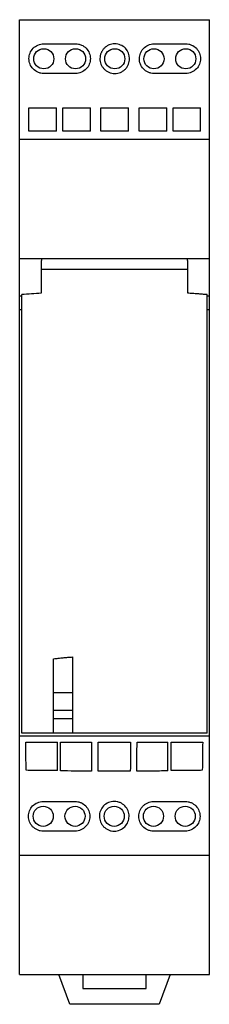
# Model space of a CAD drawing. Header units: millimetres. Extents: x 0 to 17.9, y -2.8 to 90.
import ezdxf

# ---------------------------------------------------------------- set-up
doc = ezdxf.new("R2010")
doc.units = ezdxf.units.MM

msp = doc.modelspace()

# ---------------------------------------------------------------- linework, layer by layer
at = {"color": 7, "linetype": 'Continuous', "lineweight": 25}
for p, q in [((0, 90), (17.9, 90)), ((2.275, 87.725), (5.275, 87.725)), ((12.675, 87.725), (15.675, 87.725)), ((5.275, 84.93), (2.275, 84.929)), ((15.675, 84.929), (12.661, 84.929)), ((0.875, 81.706), (3.475, 81.706)), ((4.075, 81.706), (6.675, 81.706)), ((7.675, 81.706), (10.275, 81.706)), ((11.275, 81.706), (13.875, 81.706)), ((14.475, 81.706), (17.075, 81.706)), ((3.475, 79.493), (0.875, 79.493)), ((6.675, 79.493), (4.075, 79.493)), ((10.275, 79.493), (7.675, 79.493)), ((13.875, 79.493), (11.275, 79.493)), ((17.075, 79.493), (14.475, 79.493)), ((0, 78.75), (17.9, 78.75)), ((0, 22.5), (0, 67.5)), ((0, 67.5), (2.063, 67.5)), ((15.837, 67.5), (17.9, 67.5)), ((17.9, 22.5), (17.9, 67.5)), ((2.038, 66.5), (15.862, 66.5)), ((2.038, 66.5), (2.038, 64.218)), ((15.862, 64.218), (15.862, 66.5)), ((0.2, 22.752), (0.2, 64.084)), ((17.7, 22.752), (17.7, 64.084)), ((0, 63.961), (0.2, 63.961)), ((17.7, 63.961), (17.9, 63.961)), ((0, 62.7), (0.2, 62.7)), ((17.7, 62.7), (17.9, 62.7)), ((3.2, 22.752), (3.2, 29.768)), ((5, 29.941), (5, 22.752)), ((3.2, 26.6), (5, 26.6)), ((5, 24.9), (3.2, 24.9)), ((5, 24.1), (3.2, 24.1)), ((0, 22.5), (17.9, 22.5)), ((17.7, 22.752), (0.2, 22.752)), ((0.575, 21.92), (3.556, 21.92)), ((3.857, 21.92), (6.774, 21.92)), ((11.076, 21.92), (13.993, 21.92)), ((14.294, 21.92), (17.275, 21.92)), ((2.225, 16.317), (5.225, 16.317)), ((12.625, 16.317), (15.625, 16.317)), ((5.225, 13.522), (2.225, 13.521)), ((15.625, 13.521), (12.611, 13.521)), ((0, 11.25), (17.9, 11.25)), ((0, 0), (17.9, 0)), ((5.95, 0), (5.95, -1.3)), ((11.95, -1.3), (11.95, 0)), ((14.19, 0), (13.171, -2.8)), ((4.729, -2.8), (3.71, 0)), ((5.95, -1.3), (11.95, -1.3)), ((13.171, -2.8), (4.729, -2.8))]:
    msp.add_line(p, q, dxfattribs=at)
at = {"color": 7, "linetype": 'Continuous', "lineweight": 25, "flags": 128}
msp.add_lwpolyline([(7.399, 21.92), (8.162, 21.92), (8.925, 21.92), (9.688, 21.92), (10.451, 21.92)], dxfattribs=at)
at = {"color": 7, "linetype": 'Continuous', "lineweight": 25}
for centre in [(2.275, 86.316), (5.275, 86.316), (8.975, 86.316), (12.675, 86.316), (15.675, 86.316), (2.225, 14.92), (5.225, 14.92), (8.925, 14.92), (12.625, 14.92), (15.625, 14.92)]:
    msp.add_circle(centre, 0.95, dxfattribs=at)
for centre, radius, start, end in [((90.78, 65.693), 88.749, 179.21402, 180.70792), ((-72.88, 65.693), 88.749, 359.29208, 0.78598), ((8.456, -37.051), 101.472, 93.62603, 94.66668)]:
    msp.add_arc(centre, radius, start, end, dxfattribs=at)
for points, knots in [([(0, 78.75), (0, 79.728), (0, 80.698), (0, 82.626), (0, 83.584), (0, 85.481), (0, 86.422), (0, 87.808), (0, 88.266), (0, 88.938), (0, 89.159), (0, 89.591), (0, 89.803), (0, 90)], [0, 0, 0, 0, 0.25, 0.25, 0.5, 0.5, 0.75, 0.75, 0.875, 0.875, 0.9375, 0.9375, 1, 1, 1, 1]), ([(17.9, 78.75), (17.9, 79.728), (17.9, 80.698), (17.9, 82.626), (17.9, 83.584), (17.9, 85.481), (17.9, 86.422), (17.9, 87.808), (17.9, 88.266), (17.9, 88.938), (17.9, 89.159), (17.9, 89.591), (17.9, 89.803), (17.9, 90)], [0, 0, 0, 0, 0.25, 0.25, 0.5, 0.5, 0.75, 0.75, 0.875, 0.875, 0.9375, 0.9375, 1, 1, 1, 1]), ([(2.275, 84.929), (2.18, 84.929), (2.087, 84.938), (1.903, 84.976), (1.812, 85.004), (1.555, 85.115), (1.399, 85.223), (1.144, 85.486), (1.043, 85.643), (0.944, 85.893), (0.918, 85.981), (0.885, 86.156), (0.877, 86.245), (0.879, 86.512), (0.914, 86.688), (1.049, 87.02), (1.147, 87.172), (1.403, 87.434), (1.555, 87.539), (1.899, 87.686), (2.085, 87.724), (2.275, 87.725)], [0, 0, 0, 0, 0.0625, 0.0625, 0.125, 0.125, 0.25, 0.25, 0.375, 0.375, 0.4375, 0.4375, 0.5, 0.5, 0.625, 0.625, 0.75, 0.75, 0.875, 0.875, 1, 1, 1, 1]), ([(5.275, 87.725), (5.37, 87.725), (5.464, 87.716), (5.647, 87.678), (5.738, 87.65), (5.994, 87.541), (6.149, 87.433), (6.402, 87.174), (6.503, 87.02), (6.604, 86.772), (6.629, 86.686), (6.664, 86.511), (6.673, 86.423), (6.674, 86.245), (6.665, 86.155), (6.632, 85.98), (6.607, 85.894), (6.507, 85.642), (6.408, 85.488), (6.151, 85.222), (5.997, 85.116), (5.652, 84.968), (5.465, 84.93), (5.275, 84.93)], [0, 0, 0, 0, 0.0625, 0.0625, 0.125, 0.125, 0.25, 0.25, 0.375, 0.375, 0.4375, 0.4375, 0.5, 0.5, 0.5625, 0.5625, 0.625, 0.625, 0.75, 0.75, 0.875, 0.875, 1, 1, 1, 1]), ([(10.375, 86.328), (10.375, 86.148), (10.341, 85.971), (10.239, 85.719), (10.197, 85.639), (10.098, 85.488), (10.04, 85.415), (9.912, 85.283), (9.841, 85.224), (9.688, 85.12), (9.605, 85.074), (9.347, 84.966), (9.158, 84.927), (8.783, 84.929), (8.594, 84.968), (8.336, 85.079), (8.253, 85.125), (8.101, 85.231), (8.03, 85.291), (7.902, 85.424), (7.845, 85.496), (7.747, 85.649), (7.706, 85.731), (7.606, 85.983), (7.573, 86.161), (7.577, 86.521), (7.612, 86.696), (7.715, 86.945), (7.757, 87.024), (7.856, 87.174), (7.914, 87.245), (8.041, 87.375), (8.111, 87.433), (8.263, 87.537), (8.346, 87.582), (8.602, 87.69), (8.792, 87.729), (9.167, 87.727), (9.356, 87.688), (9.699, 87.541), (9.853, 87.434), (10.236, 87.039), (10.375, 86.688), (10.375, 86.328)], [0, 0, 0, 0, 0.0625, 0.0625, 0.09375, 0.09375, 0.125, 0.125, 0.15625, 0.15625, 0.1875, 0.1875, 0.25, 0.25, 0.3125, 0.3125, 0.34375, 0.34375, 0.375, 0.375, 0.40625, 0.40625, 0.4375, 0.4375, 0.5, 0.5, 0.5625, 0.5625, 0.59375, 0.59375, 0.625, 0.625, 0.65625, 0.65625, 0.6875, 0.6875, 0.75, 0.75, 0.8125, 0.8125, 0.875, 0.875, 1, 1, 1, 1]), ([(12.661, 84.929), (12.567, 84.932), (12.475, 84.944), (12.295, 84.985), (12.206, 85.015), (11.954, 85.129), (11.802, 85.238), (11.555, 85.502), (11.457, 85.657), (11.33, 85.988), (11.298, 86.165), (11.3, 86.429), (11.31, 86.517), (11.344, 86.689), (11.37, 86.773), (11.436, 86.936), (11.478, 87.016), (11.574, 87.164), (11.629, 87.233), (11.817, 87.427), (11.966, 87.533), (12.305, 87.681), (12.487, 87.722), (12.675, 87.725)], [0, 0, 0, 0, 0.0625, 0.0625, 0.125, 0.125, 0.25, 0.25, 0.375, 0.375, 0.5, 0.5, 0.5625, 0.5625, 0.625, 0.625, 0.6875, 0.6875, 0.75, 0.75, 0.875, 0.875, 1, 1, 1, 1]), ([(15.675, 87.725), (15.77, 87.725), (15.863, 87.716), (16.047, 87.678), (16.138, 87.65), (16.394, 87.541), (16.549, 87.433), (16.802, 87.174), (16.903, 87.02), (17.004, 86.772), (17.03, 86.686), (17.064, 86.511), (17.073, 86.423), (17.074, 86.245), (17.066, 86.155), (17.032, 85.98), (17.008, 85.894), (16.907, 85.642), (16.809, 85.488), (16.551, 85.222), (16.397, 85.115), (16.052, 84.968), (15.866, 84.929), (15.675, 84.929)], [0, 0, 0, 0, 0.0625, 0.0625, 0.125, 0.125, 0.25, 0.25, 0.375, 0.375, 0.4375, 0.4375, 0.5, 0.5, 0.5625, 0.5625, 0.625, 0.625, 0.75, 0.75, 0.875, 0.875, 1, 1, 1, 1]), ([(0, 67.5), (0, 68.476), (0, 69.446), (0, 71.373), (0, 72.331), (0, 74.23), (0, 75.172), (0, 76.56), (0, 77.019), (0, 77.692), (0, 77.914), (0, 78.345), (0, 78.555), (0, 78.75)], [0, 0, 0, 0, 0.25, 0.25, 0.5, 0.5, 0.75, 0.75, 0.875, 0.875, 0.9375, 0.9375, 1, 1, 1, 1]), ([(17.9, 67.5), (17.9, 68.476), (17.9, 69.446), (17.9, 71.373), (17.9, 72.331), (17.9, 74.23), (17.9, 75.172), (17.9, 76.56), (17.9, 77.019), (17.9, 77.692), (17.9, 77.914), (17.9, 78.345), (17.9, 78.555), (17.9, 78.75)], [0, 0, 0, 0, 0.25, 0.25, 0.5, 0.5, 0.75, 0.75, 0.875, 0.875, 0.9375, 0.9375, 1, 1, 1, 1]), ([(2.056, 67.5), (2.054, 67.5), (2.053, 67.487), (2.049, 67.433), (2.048, 67.393), (2.044, 67.239), (2.041, 67.089), (2.04, 66.911)], [0, 0, 0, 0, 0.25, 0.25, 0.5, 0.5, 1, 1, 1, 1]), ([(2.056, 67.5), (2.23, 67.5), (2.578, 67.5), (3.103, 67.5), (3.629, 67.5), (4.155, 67.5), (4.683, 67.5), (5.213, 67.5), (5.743, 67.5), (6.275, 67.5), (6.807, 67.5), (7.341, 67.5), (7.876, 67.5), (8.413, 67.5), (9.103, 67.5), (9.946, 67.5), (10.94, 67.5), (11.929, 67.5), (12.915, 67.5), (13.896, 67.5), (14.874, 67.5), (15.52, 67.5), (15.844, 67.5)], [0, 0, 0, 0, 0.038604, 0.077136, 0.11561, 0.154038, 0.192433, 0.23081, 0.26918, 0.307557, 0.345954, 0.384385, 0.422862, 0.461399, 0.500009, 0.571642, 0.643066, 0.714365, 0.785624, 0.856926, 0.928357, 1, 1, 1, 1]), ([(15.86, 66.911), (15.859, 67.089), (15.856, 67.238), (15.851, 67.444), (15.847, 67.5), (15.844, 67.5)], [0, 0, 0, 0, 0.5, 0.5, 1, 1, 1, 1]), ([(17.7, 64.084), (17.548, 64.097), (17.243, 64.121), (16.784, 64.155), (16.324, 64.188), (16.016, 64.208), (15.862, 64.218)], [0, 0, 0, 0, 0.250646, 0.500859, 0.750642, 1, 1, 1, 1]), ([(3.2, 29.768), (3.349, 29.784), (3.648, 29.818), (4.098, 29.863), (4.548, 29.905), (4.85, 29.929), (5, 29.941)], [0, 0, 0, 0, 0.250613, 0.500805, 0.750595, 1, 1, 1, 1]), ([(0, 11.25), (0, 11.447), (0, 11.659), (0, 12.093), (0, 12.314), (0, 12.986), (0, 13.444), (0, 14.831), (0, 15.771), (0, 17.669), (0, 18.626), (0, 20.553), (0, 21.523), (0, 22.5)], [0, 0, 0, 0, 0.0625, 0.0625, 0.125, 0.125, 0.25, 0.25, 0.5, 0.5, 0.75, 0.75, 1, 1, 1, 1]), ([(17.9, 11.25), (17.9, 11.447), (17.9, 11.659), (17.9, 12.093), (17.9, 12.314), (17.9, 12.986), (17.9, 13.444), (17.9, 14.831), (17.9, 15.771), (17.9, 17.669), (17.9, 18.626), (17.9, 20.553), (17.9, 21.523), (17.9, 22.5)], [0, 0, 0, 0, 0.0625, 0.0625, 0.125, 0.125, 0.25, 0.25, 0.5, 0.5, 0.75, 0.75, 1, 1, 1, 1]), ([(3.556, 19.224), (3.065, 19.228), (2.574, 19.232), (2.084, 19.237), (1.593, 19.242), (1.102, 19.247), (0.612, 19.253)], [0, 0, 0, 0, 0.001471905, 0.001471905, 0.001471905, 0.002943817, 0.002943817, 0.002943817, 0.002943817]), ([(6.784, 19.178), (6.516, 19.179), (6.249, 19.18), (5.981, 19.181), (5.713, 19.182), (5.446, 19.184), (5.178, 19.185), (4.737, 19.188), (4.297, 19.191), (3.857, 19.195)], [0, 0, 0, 0, 0.000803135, 0.000803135, 0.000803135, 0.001606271, 0.001606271, 0.001606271, 0.002927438, 0.002927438, 0.002927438, 0.002927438]), ([(10.444, 19.176), (10.167, 19.175), (9.89, 19.175), (9.613, 19.175), (9.336, 19.175), (9.059, 19.174), (8.782, 19.174), (8.324, 19.175), (7.865, 19.175), (7.406, 19.176)], [0, 0, 0, 0, 0.000830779, 0.000830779, 0.000830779, 0.001661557, 0.001661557, 0.001661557, 0.003038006, 0.003038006, 0.003038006, 0.003038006]), ([(13.993, 19.195), (13.726, 19.192), (13.458, 19.19), (13.19, 19.189), (12.923, 19.187), (12.655, 19.185), (12.387, 19.184), (11.947, 19.181), (11.506, 19.179), (11.066, 19.178)], [0, 0, 0, 0, 0.000803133, 0.000803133, 0.000803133, 0.001606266, 0.001606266, 0.001606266, 0.002927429, 0.002927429, 0.002927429, 0.002927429]), ([(17.238, 19.253), (16.748, 19.247), (16.257, 19.242), (15.766, 19.237), (15.276, 19.232), (14.785, 19.228), (14.294, 19.224)], [0, 0, 0, 0, 0.001471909, 0.001471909, 0.001471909, 0.002943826, 0.002943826, 0.002943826, 0.002943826]), ([(2.225, 13.521), (2.13, 13.521), (2.037, 13.53), (1.854, 13.568), (1.763, 13.596), (1.507, 13.706), (1.352, 13.813), (1.099, 14.072), (0.998, 14.226), (0.898, 14.474), (0.872, 14.56), (0.837, 14.735), (0.828, 14.823), (0.827, 15.001), (0.836, 15.091), (0.869, 15.266), (0.894, 15.352), (0.994, 15.604), (1.093, 15.758), (1.35, 16.024), (1.504, 16.13), (1.849, 16.278), (2.035, 16.317), (2.225, 16.317)], [0, 0, 0, 0, 0.0625, 0.0625, 0.125, 0.125, 0.25, 0.25, 0.375, 0.375, 0.4375, 0.4375, 0.5, 0.5, 0.5625, 0.5625, 0.625, 0.625, 0.75, 0.75, 0.875, 0.875, 1, 1, 1, 1]), ([(5.225, 16.317), (5.32, 16.317), (5.413, 16.308), (5.597, 16.27), (5.688, 16.242), (5.946, 16.132), (6.102, 16.024), (6.357, 15.761), (6.457, 15.604), (6.557, 15.354), (6.583, 15.266), (6.616, 15.09), (6.624, 15.002), (6.622, 14.734), (6.587, 14.557), (6.452, 14.225), (6.353, 14.074), (6.098, 13.812), (5.945, 13.707), (5.601, 13.56), (5.415, 13.522), (5.225, 13.522)], [0, 0, 0, 0, 0.0625, 0.0625, 0.125, 0.125, 0.25, 0.25, 0.375, 0.375, 0.4375, 0.4375, 0.5, 0.5, 0.625, 0.625, 0.75, 0.75, 0.875, 0.875, 1, 1, 1, 1]), ([(8.925, 13.52), (8.83, 13.52), (8.736, 13.53), (8.553, 13.567), (8.462, 13.595), (8.205, 13.705), (8.05, 13.812), (7.797, 14.072), (7.696, 14.226), (7.595, 14.474), (7.569, 14.561), (7.534, 14.736), (7.525, 14.824), (7.525, 15.002), (7.533, 15.093), (7.566, 15.268), (7.591, 15.354), (7.691, 15.606), (7.79, 15.761), (8.048, 16.027), (8.202, 16.134), (8.548, 16.281), (8.734, 16.32), (9.02, 16.32), (9.113, 16.31), (9.297, 16.273), (9.388, 16.244), (9.646, 16.134), (9.803, 16.026), (10.058, 15.763), (10.159, 15.606), (10.259, 15.355), (10.284, 15.267), (10.317, 15.091), (10.325, 15.002), (10.324, 14.735), (10.289, 14.557), (10.154, 14.225), (10.055, 14.073), (9.799, 13.811), (9.646, 13.705), (9.301, 13.559), (9.115, 13.52), (8.925, 13.52)], [0, 0, 0, 0, 0.03125, 0.03125, 0.0625, 0.0625, 0.125, 0.125, 0.1875, 0.1875, 0.21875, 0.21875, 0.25, 0.25, 0.28125, 0.28125, 0.3125, 0.3125, 0.375, 0.375, 0.4375, 0.4375, 0.5, 0.5, 0.53125, 0.53125, 0.5625, 0.5625, 0.625, 0.625, 0.6875, 0.6875, 0.71875, 0.71875, 0.75, 0.75, 0.8125, 0.8125, 0.875, 0.875, 0.9375, 0.9375, 1, 1, 1, 1]), ([(12.611, 13.521), (12.517, 13.524), (12.425, 13.536), (12.245, 13.577), (12.157, 13.607), (11.906, 13.72), (11.755, 13.828), (11.509, 14.087), (11.412, 14.241), (11.283, 14.568), (11.249, 14.744), (11.249, 15.007), (11.258, 15.096), (11.291, 15.269), (11.316, 15.354), (11.382, 15.519), (11.423, 15.6), (11.52, 15.75), (11.575, 15.821), (11.701, 15.952), (11.771, 16.012), (11.92, 16.116), (12, 16.161), (12.255, 16.274), (12.437, 16.314), (12.625, 16.317)], [0, 0, 0, 0, 0.0625, 0.0625, 0.125, 0.125, 0.25, 0.25, 0.375, 0.375, 0.5, 0.5, 0.5625, 0.5625, 0.625, 0.625, 0.6875, 0.6875, 0.75, 0.75, 0.8125, 0.8125, 0.875, 0.875, 1, 1, 1, 1]), ([(15.625, 16.317), (15.72, 16.317), (15.813, 16.308), (15.997, 16.27), (16.088, 16.242), (16.346, 16.132), (16.502, 16.024), (16.757, 15.761), (16.857, 15.604), (16.957, 15.354), (16.983, 15.266), (17.016, 15.09), (17.024, 15.002), (17.022, 14.734), (16.988, 14.557), (16.852, 14.225), (16.754, 14.074), (16.498, 13.812), (16.345, 13.707), (16.001, 13.56), (15.816, 13.521), (15.625, 13.521)], [0, 0, 0, 0, 0.0625, 0.0625, 0.125, 0.125, 0.25, 0.25, 0.375, 0.375, 0.4375, 0.4375, 0.5, 0.5, 0.625, 0.625, 0.75, 0.75, 0.875, 0.875, 1, 1, 1, 1]), ([(0, 0), (0, 0.195), (0, 0.405), (0, 0.836), (0, 1.058), (0, 1.731), (0, 2.19), (0, 3.578), (0, 4.52), (0, 6.419), (0, 7.377), (0, 9.304), (0, 10.274), (0, 11.25)], [0, 0, 0, 0, 0.0625, 0.0625, 0.125, 0.125, 0.25, 0.25, 0.5, 0.5, 0.75, 0.75, 1, 1, 1, 1]), ([(17.9, 0), (17.9, 0.195), (17.9, 0.405), (17.9, 0.836), (17.9, 1.058), (17.9, 1.731), (17.9, 2.19), (17.9, 3.578), (17.9, 4.52), (17.9, 6.419), (17.9, 7.377), (17.9, 9.304), (17.9, 10.274), (17.9, 11.25)], [0, 0, 0, 0, 0.0625, 0.0625, 0.125, 0.125, 0.25, 0.25, 0.5, 0.5, 0.75, 0.75, 1, 1, 1, 1])]:
    msp.add_open_spline(points, degree=3, knots=knots, dxfattribs=at)
for points in [[(0.875, 79.493), (0.875, 80.235), (0.875, 80.972), (0.875, 81.706)], [(3.475, 79.493), (3.475, 80.235), (3.475, 80.972), (3.475, 81.706)], [(4.075, 79.493), (4.075, 80.235), (4.075, 80.972), (4.075, 81.706)], [(6.675, 79.493), (6.675, 80.235), (6.675, 80.972), (6.675, 81.706)], [(7.675, 79.493), (7.675, 80.235), (7.675, 80.972), (7.675, 81.706)], [(10.275, 79.493), (10.275, 80.235), (10.275, 80.972), (10.275, 81.706)], [(11.275, 79.493), (11.275, 80.235), (11.275, 80.972), (11.275, 81.706)], [(13.875, 79.493), (13.875, 80.235), (13.875, 80.972), (13.875, 81.706)], [(14.475, 79.493), (14.475, 80.235), (14.475, 80.972), (14.475, 81.706)], [(17.075, 79.493), (17.075, 80.235), (17.075, 80.972), (17.075, 81.706)], [(2.04, 66.911), (2.039, 66.781), (2.038, 66.642), (2.038, 66.5)], [(15.862, 66.5), (15.862, 66.642), (15.861, 66.781), (15.86, 66.911)], [(0.612, 19.253), (0.599, 20.137), (0.587, 21.026), (0.575, 21.92)], [(3.556, 19.224), (3.556, 20.117), (3.556, 21.016), (3.556, 21.92)], [(3.857, 19.195), (3.857, 20.097), (3.857, 21.006), (3.857, 21.92)], [(6.774, 21.92), (6.778, 21), (6.781, 20.086), (6.784, 19.178)], [(7.406, 19.176), (7.404, 20.085), (7.401, 20.999), (7.399, 21.92)], [(10.451, 21.92), (10.449, 20.999), (10.446, 20.085), (10.444, 19.176)], [(11.066, 19.178), (11.069, 20.086), (11.072, 21), (11.076, 21.92)], [(13.993, 19.195), (13.993, 20.097), (13.993, 21.006), (13.993, 21.92)], [(14.294, 19.224), (14.294, 20.117), (14.294, 21.016), (14.294, 21.92)], [(17.275, 21.92), (17.263, 21.026), (17.25, 20.137), (17.238, 19.253)]]:
    msp.add_open_spline(points, degree=3, dxfattribs=at)

doc.saveas('drawing.dxf')
